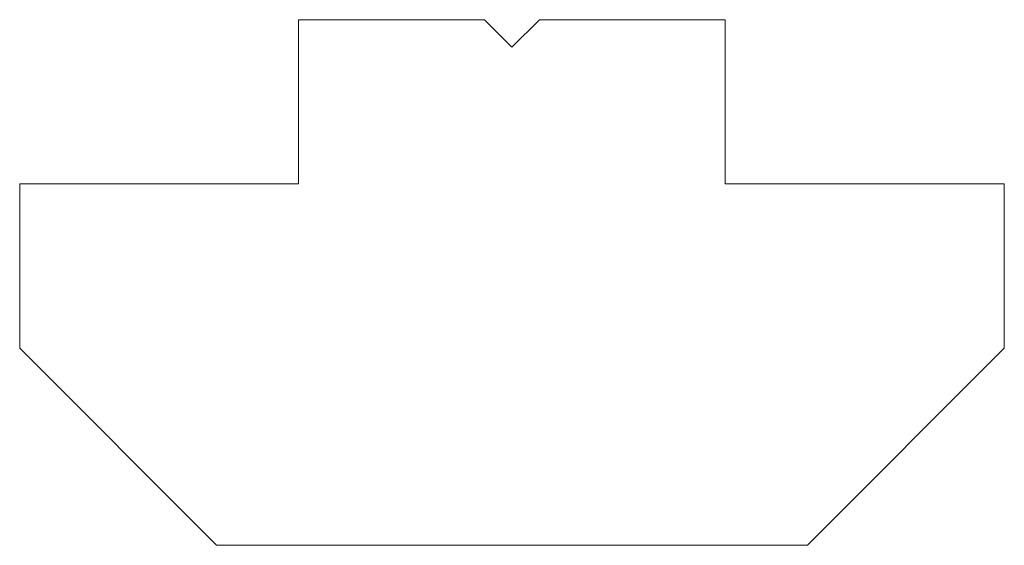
# Model space of a CAD drawing. Header units: millimetres. Extents: x -6.8 to 11.2, y -7 to 2.6.
import ezdxf

# ---------------------------------------------------------------- set-up
doc = ezdxf.new("R2010")
doc.units = ezdxf.units.MM

msp = doc.modelspace()

# ---------------------------------------------------------------- linework, layer by layer
at = {"color": 7, "linetype": 'Continuous', "lineweight": 15}
for p, q in [((1.661, 2.6), (-1.739, 2.6)), ((-1.739, 2.6), (-1.739, -0.4)), ((2.161, 2.1), (1.661, 2.6)), ((2.661, 2.6), (2.161, 2.1)), ((6.061, 2.6), (2.661, 2.6)), ((6.061, -0.4), (6.061, 2.6)), ((-6.839, -0.4), (-6.839, -3.4)), ((-1.739, -0.4), (-6.839, -0.4)), ((11.161, -0.4), (6.061, -0.4)), ((11.161, -3.4), (11.161, -0.4)), ((-6.839, -3.4), (-3.239, -7)), ((7.561, -7), (11.161, -3.4)), ((-3.239, -7), (7.561, -7))]:
    msp.add_line(p, q, dxfattribs=at)

doc.saveas('drawing.dxf')
